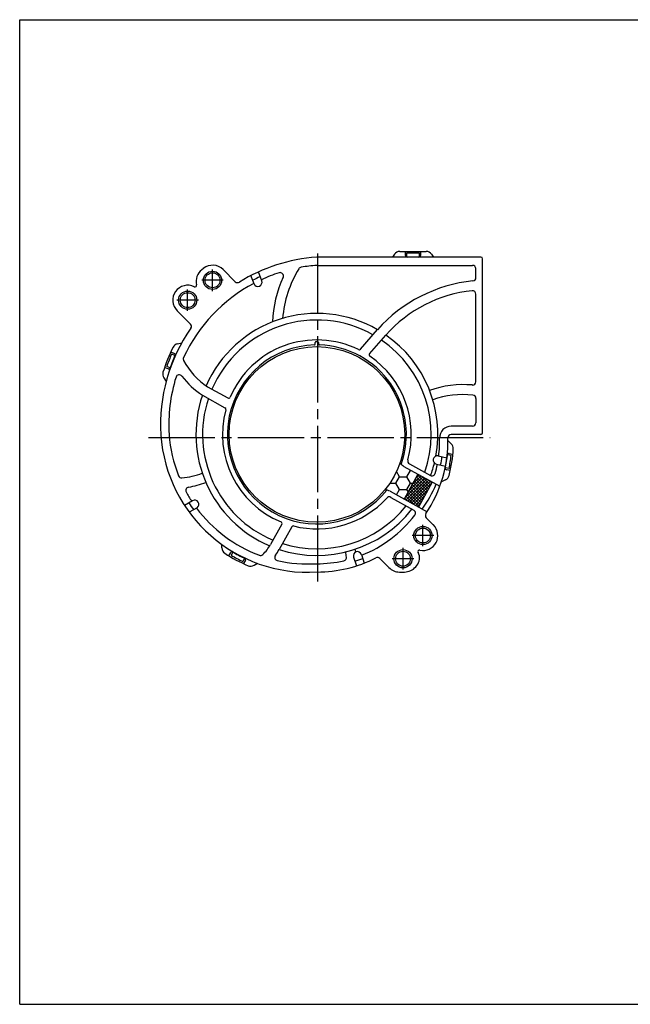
# Model space of a CAD drawing. Header units: millimetres. Extents: x 0 to 420, y 0 to 297.
# Tile 1 of 6: x 0 to 184, y 0 to 297. Entities that reach past the tile are written whole.
import ezdxf

# ---------------------------------------------------------------- set-up
doc = ezdxf.new("R2010")
doc.units = ezdxf.units.MM
doc.linetypes.add('CENTER', pattern=[27, 20, -2, 3, -2])
doc.linetypes.add('HS', pattern=[0])

msp = doc.modelspace()

# ---------------------------------------------------------------- hatches: boundary and pattern name
h = msp.add_hatch()
h.set_pattern_fill('HONEY', scale=0.7, style=0)
h.set_pattern_definition([(0, (134.6451, 378.551), (3.33375, 1.924741), [2.2225, -4.445]), (120, (134.6451, 378.551), (-3.33375, 1.924741), [2.2225, -4.445]), (60, (134.6451, 378.551), (7e-09, 3.849483), [-4.445, 2.2225])])
edge = h.paths.add_edge_path()
edge.add_arc((89.7, 171.9), 26.5, 321.0011, 340.9989)
edge.add_arc((117.88, 165.77), 4, 218.6248, 241)
edge.add_line((115.94, 162.27), (120.17, 159.93))
edge.add_line((120.17, 159.93), (116, 152.41))
edge.add_line((116, 152.41), (111.77, 154.75))
edge.add_arc((109.83, 151.25), 4, 61, 83.3752)
h = msp.add_hatch()
h.set_pattern_fill('ANSI37', scale=0.2)
h.set_pattern_definition([(45, (134.6451, 378.55097), (-0.4490128, 0.4490128), []), (135, (134.6451, 378.55097), (-0.4490128, -0.4490128), [])])
h.paths.add_polyline_path([(124.54, 157.5), (120.17, 159.93), (116, 152.41), (120.37, 149.98)])

# ---------------------------------------------------------------- linework, layer by layer
at = {"color": 7, "linetype": 'HS'}
for p, q in [((0, 297), (420, 297)), ((0, 0), (0, 297)), ((0, 0), (420, 0))]:
    msp.add_line(p, q, dxfattribs=at)
at = {"color": 7, "linetype": 'CENTER'}
for p, q in [((90, 127.49), (90, 226.5)), ((58.2, 215.15), (58.2, 221.65)), ((61.45, 218.4), (54.95, 218.4)), ((50.7, 209.15), (50.7, 215.65)), ((53.95, 212.4), (47.45, 212.4)), ((38.89, 171), (142, 171)), ((121.7, 138.15), (121.7, 144.65)), ((124.95, 141.4), (118.45, 141.4)), ((115.7, 131.15), (115.7, 137.65)), ((118.95, 134.4), (112.45, 134.4))]:
    msp.add_line(p, q, dxfattribs=at)
at = {"color": 7}
for p, q in [((113.1, 226.25), (112.51, 225.4)), ((114.74, 227.1), (122.67, 227.1)), ((116.4, 225.9), (116.4, 227.1)), ((116.7, 226.6), (116.7, 225.5)), ((120.7, 226.6), (116.7, 226.6)), ((120.7, 225.5), (120.7, 226.6)), ((121, 227.1), (121, 225.9)), ((124.3, 226.24), (124.9, 225.4)), ((139.2, 225.4), (89.65, 225.4)), ((89.74, 222.9), (136.7, 222.9)), ((116.6, 225.5), (120.8, 225.5)), ((139.7, 172.4), (139.7, 224.9)), ((55.43, 221.95), (54.96, 221.57)), ((65.08, 217.96), (61.42, 221.62)), ((70.73, 217.34), (69.78, 219.8)), ((73.06, 218.25), (72.03, 220.91)), ((73.06, 218.25), (72.03, 220.91)), ((137.7, 219.24), (137.7, 221.9)), ((137.7, 187.8), (137.7, 214.24)), ((47.52, 209.22), (51.55, 205.19)), ((102.85, 197.61), (107.97, 203.5)), ((47.63, 199.24), (48.92, 199.54)), ((89.2, 199.14), (89.2, 199.65)), ((89.45, 199.9), (89.95, 199.9)), ((90.2, 199.65), (90.2, 199.14)), ((105.62, 196.22), (110.54, 201.87)), ((45.62, 196.79), (46.71, 196.34)), ((46.89, 195.72), (45.87, 196.14)), ((44.83, 191.7), (43.72, 192.09)), ((45.39, 192.01), (44.37, 192.43)), ((43.48, 188.97), (44.2, 187.86)), ((56.71, 186.27), (62.8, 182.89)), ((55.16, 183.7), (61.95, 179.93)), ((137.7, 182.78), (137.7, 175.4)), ((136.7, 174.4), (130.24, 174.4)), ((130.27, 169.11), (129.25, 170.1)), ((139.2, 171.9), (130.24, 171.9)), ((126.3, 165.4), (128.92, 164.84)), ((130.21, 165.56), (129.12, 165.73)), ((129.6, 166.16), (130.76, 165.98)), ((115.94, 162.27), (126.8, 156.25)), ((117.62, 163.06), (123.98, 159.53)), ((125.78, 162.95), (128.52, 162.37)), ((129.59, 161.61), (128.5, 161.78)), ((129.98, 161.04), (128.82, 161.22)), ((120.17, 159.93), (116, 152.41)), ((124.54, 157.5), (120.37, 149.98)), ((128.55, 158.21), (127.27, 157.59)), ((111.77, 154.75), (122.96, 148.55)), ((52.16, 151.84), (49.77, 150.47)), ((111.99, 152.91), (118.93, 149.07)), ((53.58, 149.78), (51.2, 148.41)), ((122.73, 146.74), (124.74, 144.72)), ((79.12, 144.83), (75.71, 138.67)), ((82.11, 144.04), (78.33, 137.22)), ((124.88, 144.58), (124.74, 144.72)), ((61.01, 137.65), (60.97, 138.75)), ((63.16, 135.27), (63.71, 136.3)), ((64.34, 136.42), (63.82, 135.45)), ((67.87, 134.55), (67.36, 133.57)), ((68.13, 133.96), (67.57, 132.92)), ((100.76, 134.9), (101.65, 132.25)), ((103.13, 135.7), (104.01, 133.08)), ((108.69, 134.46), (111.44, 131.72)), ((70.73, 132.42), (71.77, 133.02)), ((119.55, 131.97), (119.84, 132.32)), ((114.62, 130.4), (116.13, 130.4))]:
    msp.add_line(p, q, dxfattribs=at)
for centre, radius in [((58.2, 218.4), 2.75), ((58.2, 218.4), 2.25), ((50.7, 212.4), 2.75), ((50.7, 212.4), 2.25), ((89.7, 171.9), 26.5), ((121.7, 141.4), 2.75), ((121.7, 141.4), 2.25), ((115.7, 134.4), 2.75), ((115.7, 134.4), 2.25)]:
    msp.add_circle(centre, radius, dxfattribs=at)
for centre, radius, start, end in [((114.74, 225.1), 2, 89.9826, 145), ((116.9, 225.9), 0.5, 180, 270), ((120.5, 225.9), 0.5, 270, 0), ((122.67, 225.1), 2, 35, 89.9826), ((58.24, 218.43), 4.5, 45, 128.6598), ((93.16, 174.87), 50.65, 93.9766, 122.007), ((93.16, 174.87), 48.15, 94.1208, 99.8205), ((136.7, 221.9), 1, 0, 90), ((139.2, 224.9), 0.5, 0, 90), ((57.77, 218.06), 4.5, 128.6598, 193.5557), ((93.16, 174.87), 48.15, 107.986, 114.8325), ((78.6, 219.72), 1, 335.5869, 107.986), ((112.75, 204.22), 33.5, 148.2283, 175.403), ((85.12, 221.33), 1, 99.8205, 148.2283), ((50.7, 212.4), 4.5, 63.7639, 225), ((93.16, 174.87), 48.15, 117.8197, 155.2075), ((52.91, 216.88), 0.5, 243.7639, 13.5557), ((65.78, 218.67), 1, 225, 302.007), ((93.16, 174.87), 49.15, 114.7585, 117.6844), ((71.89, 217.8), 1.25, 201.2, 21.2), ((112.75, 204.22), 36.5, 155.5869, 177.446), ((141.51, 173.49), 45, 96.0042, 138.1826), ((136.7, 219.24), 1, 276.0042, 0), ((140.56, 175.43), 40, 95.6734, 138.6342), ((136.7, 214.24), 1, 0, 95.6734), ((89.7, 171.9), 36.5, 59.9559, 156.311), ((50.84, 204.48), 1, 325.0209, 45), ((89.7, 171.9), 34.5, 60.5996, 156.6981), ((93.16, 174.87), 50.65, 145.0209, 183.4738), ((48.08, 197.29), 2, 103, 153.5434), ((89.7, 171.9), 28.5, 63.8593, 156.7896), ((88.95, 199.14), 0.25, 271.5771, 0), ((89.45, 199.65), 0.25, 90, 180), ((89.95, 199.65), 0.25, 0, 90), ((90.45, 199.14), 0.25, 180, 268.4229), ((89.7, 171.9), 34.5, 340.6783, 55.5525), ((89.7, 171.9), 36.5, 349.6555, 55.192), ((92.97, 174.95), 52.15, 153.5434, 162.4566), ((93.16, 174.87), 51.85, 155.7894, 160.2106), ((46.52, 195.87), 0.5, 335.7591, 68), ((89.7, 171.9), 27, 91.5771, 321.5713), ((89.7, 171.9), 27, 340.4287, 88.4229), ((102.48, 197.93), 0.5, 243.8593, 319), ((106, 195.89), 0.5, 139, 235.8064), ((93.16, 174.87), 50.75, 155.4218, 160.5782), ((50.36, 194.64), 1, 155.2075, 208.4017), ((68.83, 204.63), 22, 208.4017, 236.5834), ((89.7, 171.9), 28.5, 344.327, 55.8064), ((45.16, 190.06), 2, 162.4566, 213), ((45.02, 192.16), 0.5, 248, 340.2409), ((93.16, 174.87), 48.15, 162.7119, 183.5387), ((48.14, 188.88), 1, 37.2796, 162.7119), ((68.83, 204.63), 25, 217.2796, 236.857), ((136.7, 187.8), 1, 265.1965, 0), ((133.98, 155.42), 31.5, 85.1965, 109.0561), ((89.7, 171.9), 36.5, 161.1391, 247.0748), ((89.7, 171.9), 34.5, 161.7336, 247.4423), ((63.05, 183.33), 0.5, 241, 336.7896), ((133.98, 155.42), 28.5, 84.3204, 109.062), ((136.7, 182.78), 1, 0, 84.3204), ((89.7, 171.9), 28.5, 164.8161, 247.6752), ((61.71, 179.5), 0.5, 344.8161, 61), ((136.7, 175.4), 1, 270, 0), ((130.24, 170.9), 3.5, 90, 181.3424), ((139.2, 172.4), 0.5, 270, 0), ((87.05, 174.87), 44.55, 183.9454, 273.473), ((87.05, 174.87), 42.05, 184.0477, 201.5831), ((89.7, 169.95), 39.55, 326.2912, 1.3424), ((89.7, 169.95), 37.05, 352.8887, 1.3424), ((130.24, 170.9), 1, 90, 181.3424), ((89.9, 169.92), 41.05, 345.2974, 356.7026), ((128.88, 167.67), 2, 356.7026, 46), ((118.1, 163.93), 1, 164.327, 241), ((126.04, 164.17), 1.25, 78, 258), ((89.7, 169.95), 38.05, 348.9899, 352.7599), ((89.7, 169.95), 39.65, 347.7063, 354.2937), ((129.52, 165.67), 0.5, 81, 173.8624), ((89.7, 169.95), 40.75, 348.1868, 353.8132), ((117.88, 165.77), 4, 218.6248, 241), ((89.7, 171.9), 36.5, 340.146, 346.3445), ((89.7, 169.95), 37.05, 344.6468, 349.0167), ((128.89, 161.72), 0.5, 168.1376, 261), ((48.88, 159.77), 1, 201.5831, 275.6385), ((46.67, 182.16), 23.5, 275.6385, 291.0752), ((46.67, 182.16), 26.5, 279.3105, 291.0667), ((124.46, 160.41), 1, 241, 344.6468), ((127.67, 160.01), 2, 296, 345.2974), ((51.11, 155.02), 1, 99.3105, 208.9129), ((87.05, 174.87), 42.05, 208.9129, 213.4049), ((109.83, 151.25), 4, 61, 83.3752), ((89.7, 171.9), 39, 324.6699, 337.3301), ((52.86, 150.8), 1.25, 304.9445, 124.0691), ((89.7, 171.9), 28.5, 255.7246, 317.673), ((111.51, 152.04), 1, 61, 137.673), ((87.05, 174.87), 43.05, 213.321, 216.6625), ((87.05, 174.87), 42.05, 216.8265, 249.515), ((89.7, 171.9), 36.5, 251.8505, 321.8567), ((89.7, 171.9), 34.5, 252.4878, 321.3217), ((118.44, 148.19), 1, 322.8759, 61), ((78.68, 145.07), 0.5, 331, 67.6752), ((89.7, 169.95), 37.05, 291.3911, 322.8759), ((123.43, 147.45), 1, 146.2912, 225), ((82.55, 143.8), 0.5, 75.7246, 151), ((121.7, 141.4), 4.5, 258.5449, 45), ((63.01, 137.72), 2, 182, 237.0747), ((65.21, 144.49), 12, 312.7766, 331), ((65.21, 144.49), 15, 322.889, 331), ((89.19, 133.78), 12.5, 12.2149, 16.1413), ((120.71, 136.5), 0.5, 78.5449, 208.3722), ((86.95, 174.69), 46.05, 237.0747, 246.9818), ((64.15, 136.07), 0.5, 59.4555, 152), ((87.05, 174.87), 45.75, 239.4945, 244.5055), ((87.05, 174.87), 44.65, 239.0723, 244.9277), ((67.68, 134.19), 0.5, 332, 64.5445), ((72.68, 136.41), 1, 249.515, 312.7766), ((77.97, 134.83), 1, 142.889, 257.2251), ((87.05, 174.87), 42.05, 257.2251, 273.5532), ((89.7, 169.95), 37.05, 269.9765, 282.7038), ((89.7, 169.95), 39.55, 270.0671, 296.807), ((97.63, 134.78), 1, 282.7038, 6.7602), ((89.19, 133.78), 9.5, 6.7602, 16.186), ((101.95, 135.3), 1.25, 18.5, 198.5), ((89.7, 169.95), 38.05, 287.5494, 291.3151), ((107.99, 133.76), 1, 45, 116.807), ((117.19, 134.6), 3.5, 319.3987, 28.3722), ((69.73, 134.15), 2, 246.9818, 300), ((89.19, 133.78), 12.5, 352.8663, 353.5303), ((114.62, 134.9), 4.5, 225, 270), ((116.13, 134.9), 4.5, 270, 319.3987)]:
    msp.add_arc(centre, radius, start, end, dxfattribs=at)

doc.saveas('drawing.dxf')
